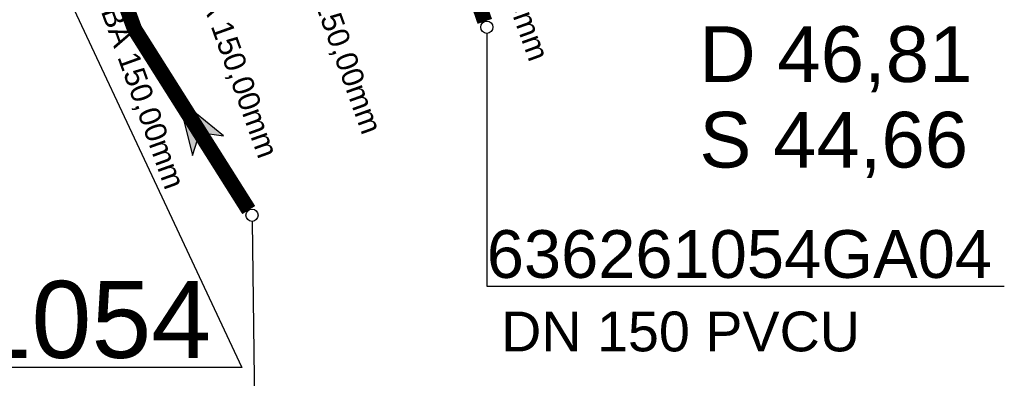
# Model space of a CAD drawing. Extents: x 356718 to 357658, y 5762241 to 5762615.
# Tile 10 of 157: x 356922 to 356938, y 5762353 to 5762359. Entities that reach past the tile are written whole.
import ezdxf
from ezdxf.enums import TextEntityAlignment as Align

# ---------------------------------------------------------------- set-up
doc = ezdxf.new("R2010")
doc.units = 0
doc.header["$MEASUREMENT"] = 0
doc.linetypes.add('AUSGEZOGEN', pattern=[0])
doc.linetypes.add('STRICHPUNKT', pattern=[5, 2, -1, 1, -1])
doc.layers.get('0').update_dxf_attribs({"linetype": 'AUSGEZOGEN'})
for name, color, linetype, true_color in [('111_00131_Symbol', 7, 'AUSGEZOGEN', 0x000000), ('114_00133_Schachtnummer', 7, 'AUSGEZOGEN', 0x000000), ('114_10391_Deckelhoehe', 7, 'AUSGEZOGEN', 0x000000), ('114_10392_Schachtnummer', 7, 'AUSGEZOGEN', 0x000000), ('114_10393_Sohlhoehe', 7, 'AUSGEZOGEN', 0x000000), ('121_10399_Haltungen_Mischwasser', 6, 'STRICHPUNKT', 0xff00ff), ('123_00137_Fliessrichtungspfeil', 7, 'AUSGEZOGEN', 0x000000), ('124_10626_Standard__Laenge____1', 7, 'AUSGEZOGEN', 0x000000), ('141_10868_Stutzen__141_', 7, 'AUSGEZOGEN', 0x000000)]:
    doc.layers.add(name, color=color, linetype=linetype, true_color=true_color)
doc.styles.add('ARIAL', font='arial.ttf', dxfattribs={"height": 1.5})
doc.styles.get("Standard").update_dxf_attribs({"font": 'arial.ttf', "height": 1})

# ---------------------------------------------------------------- blocks, each defined once
blk = doc.blocks.new('F00')
at = {"color": 0}
blk.add_circle((0, 0), 0.1, dxfattribs=at)
blk = doc.blocks.new('FLI')
at = {"color": 0, "linetype": 'AUSGEZOGEN'}
blk.add_lwpolyline([(-0.4, 0), (-0.9, -0.6), (0.9, 0), (-0.9, 0.6), (-0.4, 0)], close=True, dxfattribs=at)
at = {"color": 0}
for points in [[(-0.4, 0), (0.9, 0), (-0.9, 0.6)], [(-0.9, -0.6), (0.9, 0), (-0.4, 0)]]:
    blk.add_solid(points, dxfattribs=at)

msp = doc.modelspace()

# ---------------------------------------------------------------- linework, layer by layer
at = {"layer": '114_00133_Schachtnummer', "color": 18, "linetype": 'AUSGEZOGEN', "true_color": 0x000000}
for points in [[(356929.613, 5762358.696), (356929.613, 5762354.561), (356938.068, 5762354.561)], [(356925.778, 5762355.62), (356925.843, 5762350.493), (356934.298, 5762350.493)]]:
    msp.add_lwpolyline(points, dxfattribs=at)
at = {"layer": '114_10392_Schachtnummer', "color": 18, "linetype": 'AUSGEZOGEN', "true_color": 0x000000}
msp.add_lwpolyline([(356921.353, 5762362.321), (356925.609, 5762353.231), (356916.301, 5762353.231)], dxfattribs=at)
at = {"layer": '121_10399_Haltungen_Mischwasser', "color": 6, "linetype": 'STRICHPUNKT', "true_color": 0xff00ff, "const_width": 0.25}
for points in [[(356929.58, 5762358.891), (356927.492, 5762364.941)], [(356925.724, 5762355.805), (356923.858, 5762358.763), (356922.833, 5762361.582), (356923.114, 5762363.161), (356923.062, 5762363.353)]]:
    msp.add_lwpolyline(points, dxfattribs=at)

# ---------------------------------------------------------------- block references
at = {"layer": '111_00131_Symbol', "color": 18, "true_color": 0x000000}
for p in [(356929.613, 5762358.796), (356925.777, 5762355.72)]:
    msp.add_blockref('F00', p, dxfattribs=at)
at = {"layer": '123_00137_Fliessrichtungspfeil', "color": 18, "true_color": 0x000000, "xscale": 0.5, "yscale": 0.5, "zscale": 0.5, "rotation": 122.2}
msp.add_blockref('FLI', (356924.818, 5762357.241), dxfattribs=at)

# ---------------------------------------------------------------- texts
at = {"layer": '114_00133_Schachtnummer', "color": 18, "true_color": 0x000000, "style": 'ARIAL'}
msp.add_text('636261054GA04', height=0.78136, dxfattribs=at).set_placement((356929.613, 5762355.477), align=Align.TOP_LEFT)
at = {"layer": '114_10391_Deckelhoehe', "color": 18, "true_color": 0x000000, "style": 'ARIAL'}
msp.add_text('D 46,81', height=0.9116, dxfattribs=at).set_placement((356933.087, 5762358.812), align=Align.TOP_LEFT)
at = {"layer": '114_10392_Schachtnummer', "color": 18, "true_color": 0x000000, "style": 'ARIAL'}
msp.add_text('636261054', height=1.2601, dxfattribs=at).set_placement((356916.301, 5762354.647), align=Align.TOP_LEFT)
at = {"layer": '114_10393_Sohlhoehe', "color": 18, "true_color": 0x000000, "style": 'ARIAL'}
msp.add_text('S 44,66', height=0.9116, dxfattribs=at).set_placement((356933.087, 5762357.412), align=Align.TOP_LEFT)
at = {"layer": '124_10626_Standard__Laenge____1', "color": 18, "true_color": 0x000000, "style": 'ARIAL'}
msp.add_text('DN 150 PVCU', height=0.65113, dxfattribs=at).set_placement((356929.847, 5762354.145), align=Align.TOP_LEFT)
at = {"layer": '141_10868_Stutzen__141_', "color": 18, "true_color": 0x000000}
for p in [(356929.242, 5762362.227), (356926.512, 5762361.032), (356924.818, 5762360.64), (356923.294, 5762360.132)]:
    msp.add_text('BCABA 150,00mm', height=0.35326, rotation=289.8, dxfattribs=at).set_placement(p, align=Align.TOP_LEFT)

doc.saveas('drawing.dxf')
